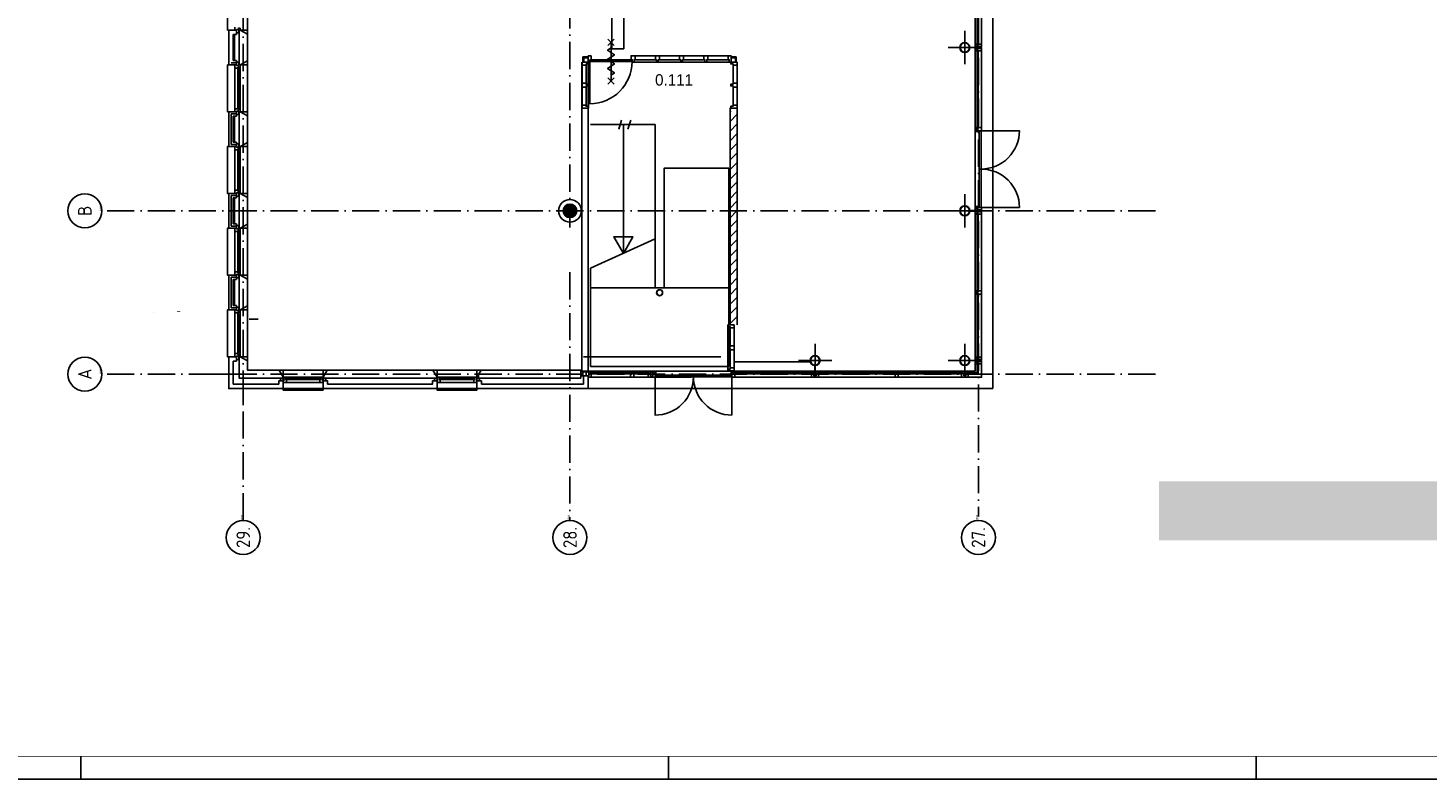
# Model space of a CAD drawing. Header units: millimetres. Extents: x -6587 to 170951, y 244 to 951952.
# Tile 2 of 102: x 12749 to 43601, y 244 to 16799. Entities that reach past the tile are written whole.
import ezdxf
from ezdxf.enums import TextEntityAlignment as Align

# ---------------------------------------------------------------- set-up
doc = ezdxf.new("R2010")
doc.units = ezdxf.units.MM
doc.header["$LTSCALE"] = 100
doc.linetypes.add('DASHDOT', pattern=[9, 6, -1.5, 0, -1.5])
doc.layers.get('0').update_dxf_attribs({"linetype": 'CONTINUOUS'})
for name, color, linetype in [('AL$7----_STRAMIEN', 1, 'DASHDOT'), ('ALN-----_BLOCKNAAM', 2, 'CONTINUOUS'), ('BOUW', 8, 'CONTINUOUS'), ('KABELGOOT', 8, 'CONTINUOUS'), ('LIJN025', 10, 'CONTINUOUS'), ('LIJN050', 90, 'CONTINUOUS'), ('TEKST25', 10, 'CONTINUOUS'), ('TEKST35', 50, 'CONTINUOUS'), ('TEKST50', 90, 'CONTINUOUS')]:
    doc.layers.add(name, color=color, linetype=linetype)
doc.styles.add('BURO-025', font='BUROFONT.shx', dxfattribs={"height": 250})
doc.styles.add('ISO', font='ISO.SHX')
doc.styles.add('ROMAND', font='romand')
doc.styles.get("Standard").update_dxf_attribs({"font": 'iso.shx'})

# ---------------------------------------------------------------- blocks, each defined once
blk = doc.blocks.new('A0-G')
at = {"layer": 'LIJN025'}
for p, q in [((205, 0), (205, 5)), ((334.5, 0), (334.5, 5)), ((464, 0), (464, 5))]:
    blk.add_line(p, q, dxfattribs=at)
blk.add_lwpolyline([(1189, 841), (1189, 0), (0, 0), (0, 841)], close=True, dxfattribs=at)
at = {"layer": 'LIJN050', "const_width": 0.2}
blk.add_lwpolyline([(1184, 836), (25, 836), (25, 5), (1184, 5)], close=True, dxfattribs=at)
at = {"layer": 'TEKST25', "style": 'ROMAND', "width": 2.899115}
blk.add_attdef('STATUS', text='', height=2.5, dxfattribs=at).set_placement((1143, 71.5), (1182, 71.5), align=Align.FIT)
at = {"layer": 'TEKST25', "style": 'ISO'}
for tag, p in [('E', (1144.25, 66)), ('NAAM-E', (1155.75, 66)), ('DATUM-E', (1174, 66)), ('D', (1144.25, 61)), ('NAAM-D', (1155.75, 61)), ('DATUM-D', (1174, 61)), ('C', (1144.25, 56)), ('NAAM-C', (1155.75, 56)), ('DATUM-C', (1174, 56)), ('B', (1144.25, 51)), ('NAAM-B', (1155.75, 51)), ('DATUM-B', (1174, 51)), ('A', (1144.25, 46)), ('NAAM-A', (1155.75, 46)), ('DATUM-A', (1174, 46))]:
    blk.add_attdef(tag, text='', height=2.5, dxfattribs=at).set_placement(p, align=Align.CENTER)
for tag, p in [('DATUM', (1021.75, 36.25)), ('SCHAAL', (1057, 36.25)), ('GETEKEND', (1087.25, 36.25)), ('GECONTOL.', (1122, 36.25)), ('FORMAAT', (1152.25, 28.25))]:
    blk.add_attdef(tag, p, '', height=2.5, dxfattribs=at)
at = {"layer": 'TEKST35', "style": 'ISO'}
for tag, p in [('PROJECT', (1023.5, 72.5)), ('PLAATS', (1023.5, 63.5)), ('INSTALLATIE-REGEL1', (1023.5, 52.5)), ('INSTALLATIE-REGEL2', (1023.5, 43.5))]:
    blk.add_attdef(tag, p, '', height=4, dxfattribs=at)
blk.add_attdef('PROJ.NR.', text='', height=4, dxfattribs=at).set_placement((1170, 23), align=Align.CENTER)
at = {"layer": 'TEKST50', "style": 'ISO'}
blk.add_attdef('FILE-NAAM', text='', height=5, dxfattribs=at).set_placement((1162.5, 7.5), align=Align.CENTER)
blk = doc.blocks.new('1010')
at = {"layer": 'AL$7----_STRAMIEN', "color": 7, "linetype": 'Continuous'}
blk.add_circle((0, 750), 750, dxfattribs=at)
at = {"layer": 'AL$7----_STRAMIEN', "color": 3, "linetype": 'Continuous'}
blk.add_attdef('STR-NAAM', text='', height=600, rotation=360, dxfattribs=at).set_placement((0, 750), align=Align.MIDDLE)
at = {"layer": 'ALN-----_BLOCKNAAM', "linetype": 'Continuous'}
blk.add_text('1010', height=100, dxfattribs=at).set_placement((0, 0))
blk = doc.blocks.new('1011')
at = {"layer": 'AL$7----_STRAMIEN', "color": 7, "linetype": 'Continuous'}
blk.add_circle((-750, 0), 750, dxfattribs=at)
at = {"layer": 'AL$7----_STRAMIEN', "color": 3, "linetype": 'Continuous'}
blk.add_attdef('STR-NAAM', text='', height=600, rotation=360, dxfattribs=at).set_placement((-750, 0), align=Align.MIDDLE)
at = {"layer": 'ALN-----_BLOCKNAAM', "linetype": 'Continuous'}
blk.add_text('1011', height=100, dxfattribs=at).set_placement((0, 0))
blk = doc.blocks.new('RCHTBUIS80X40X3')
at = {"color": 0, "linetype": 'Continuous'}
for points in [[(20, 35.2, 0.4142136), (15.2, 40), (-15.2, 40, 0.4142136), (-20, 35.2), (-20, -35.2, 0.4142136), (-15.2, -40), (15.2, -40, 0.4142136), (20, -35.2)], [(16.8, 35.2, 0.4142136), (15.2, 36.8), (-15.2, 36.8, 0.4142136), (-16.8, 35.2), (-16.8, -35.2, 0.4142136), (-15.2, -36.8), (15.2, -36.8, 0.4142136), (16.8, -35.2)]]:
    blk.add_lwpolyline(points, format="xyb", close=True, dxfattribs=at)
blk = doc.blocks.new('RONDBUIS219X8')
at = {"color": 0, "linetype": 'Continuous'}
for points in [[(109.55, 0, 1), (-109.55, 0, 1)], [(101.55, 0, 1), (-101.55, 0, 1)]]:
    blk.add_lwpolyline(points, format="xyb", close=True, dxfattribs=at)
blk = doc.blocks.new('VER90X')
at = {"linetype": 'Continuous'}
blk.add_lwpolyline([(45, 139), (-45, 139), (-45, 51), (-20, 51), (-20, 0), (20, 0), (20, 51), (45, 51)], close=True, dxfattribs=at)
at = {"layer": 'ALN-----_BLOCKNAAM', "linetype": 'Continuous'}
blk.add_text('VER90X', height=1, dxfattribs=at).set_placement((0, 0))

msp = doc.modelspace()

# ---------------------------------------------------------------- hatches: boundary and pattern name
at = {"layer": 'BOUW'}
h = msp.add_hatch(dxfattribs=at)
h.set_pattern_fill('PREFBET', color=256, style=0)
h.set_pattern_definition([(45, (40411.17, 33929.88), (-106.066, 106.066), [])])
h.paths.add_polyline_path([(28220.6, 10271.9), (28370.6, 10271.9), (28370.6, 14973.9), (28220.6, 14973.9)])
h = msp.add_hatch(dxfattribs=at)
h.set_pattern_fill('GEWPBET', color=256, scale=100, angle=90, style=0)
h.set_pattern_definition([(90, (24692.838, 12768.749), (-20, 1e-15), [])])
edge = h.paths.add_edge_path()
edge.add_arc((24692.8, 12768.7), 150, 0, 360)
h = msp.add_hatch(dxfattribs=at)
h.set_pattern_fill('AR-SAND', color=256, scale=5, style=0)
h.set_pattern_definition([(37.5, (-54191.09, -565385.7), (-8.000156, 244.70662), [0, -193.04, 0, -215.9, 0, -206.375]), (7.5, (-54191.1, -565385.7), (224.76164, 358.41255), [0, -104.14, 0, -173.99, 0, -66.675]), (327.5, (-54347.3, -565385.7), (395.496185, 0.71859), [0, -63.5, 0, -228.6, 0, -298.45]), (317.5, (-54347.3, -565385.7), (381.77823, 111.46466), [0, -31.75, 0, -149.86, 0, -171.45])])
h.paths.add_polyline_path([(48770.6, 6808.9), (48770.6, 5508.9), (54550.2, 5508.9), (54550.2, 6808.9)])
h.paths.add_polyline_path([(48770.6, 5508.9), (48770.6, 6808.9), (40984, 6808.9), (40984, 5508.9)])
h.paths.add_polyline_path([(40984, 6808.9), (37669.9, 6808.9), (37669.9, 5508.9), (40984, 5508.9)])

# ---------------------------------------------------------------- linework, layer by layer
at = {"layer": 'AL$7----_STRAMIEN', "color": 1}
for p, q in [((17492.8, 5947), (17492.8, 77761.7)), ((24692.8, 77698.2), (24692.8, 12402.1)), ((33692.8, 55747), (33692.8, 6034.1)), ((37592.8, 12768.7), (14415, 12768.7)), ((24692.8, 11415), (24692.8, 5946.1)), ((37592.8, 9168.7), (14395.7, 9168.7))]:
    msp.add_line(p, q, dxfattribs=at)
at = {"layer": 'BOUW'}
for p, q in [((34012.8, 8848.7), (34012.8, 41568.7)), ((34012.8, 8848.7), (34012.8, 30383.9)), ((17142.8, 17783.9), (17142.8, 16753.9)), ((17582.8, 17876.3), (17582.8, 16661.5)), ((17142.8, 16753.9), (17172.8, 16753.9)), ((17172.8, 15983.9), (17172.8, 16753.9)), ((17172.8, 16753.9), (17341.8, 16753.9)), ((17308.8, 16753.9), (17308.8, 16820.9)), ((17341.8, 16753.9), (17308.8, 16753.9)), ((17341.8, 16763.9), (17341.8, 16692.9)), ((17397.8, 16763.9), (17341.8, 16763.9)), ((17341.8, 16763.9), (17341.8, 16753.9)), ((17397.8, 16763.9), (17341.8, 16763.9)), ((17341.8, 16753.9), (17341.8, 16653.9)), ((17341.8, 16692.9), (17397.8, 16692.9)), ((17386.8, 16803.9), (17386.8, 16797.9)), ((17386.8, 16797.9), (17422.8, 16797.9)), ((17397.8, 16692.9), (17397.8, 16763.9)), ((17397.8, 16753.9), (17397.8, 16763.9)), ((17422.8, 16753.9), (17397.8, 16753.9)), ((17402.8, 15983.9), (17402.8, 16753.9)), ((17402.8, 16753.9), (17422.8, 16753.9)), ((17422.8, 16797.9), (17422.8, 16753.9)), ((17582.8, 16661.5), (17422.8, 16753.9)), ((17422.8, 16753.9), (17582.8, 16753.9)), ((17422.8, 16753.9), (17582.8, 16661.5)), ((17582.8, 16753.9), (17582.8, 16661.5)), ((17582.8, 16661.5), (17582.8, 16076.3)), ((17272.8, 16653.9), (17272.8, 16083.9)), ((17341.8, 16653.9), (17272.8, 16653.9)), ((17302.8, 16083.9), (17302.8, 16653.9)), ((17402.8, 16083.9), (17402.8, 16653.9)), ((17272.8, 16083.9), (17341.8, 16083.9)), ((17341.8, 16083.9), (17341.8, 15983.9)), ((17341.8, 16044.9), (17397.8, 16044.9)), ((17341.8, 15973.9), (17341.8, 16044.9)), ((17397.8, 16044.9), (17397.8, 15973.9)), ((17582.8, 16076.3), (17422.8, 15983.9)), ((17582.8, 16076.3), (17422.8, 15983.9)), ((17582.8, 15983.9), (17582.8, 16076.3)), ((17582.8, 16076.3), (17582.8, 14861.5)), ((24953.8, 9237.7), (24953.8, 16049.6)), ((25099.8, 16048.7), (24960.8, 16048.7)), ((24960.8, 16048.7), (24960.8, 15981.7)), ((24996.8, 16143.9), (24978.8, 16161.9)), ((24978.8, 16161.9), (25102.7, 16161.9)), ((24978.8, 16052.9), (24978.8, 16161.9)), ((24996.8, 16143.9), (25102.7, 16143.9)), ((24996.8, 16052.9), (24996.8, 16143.9)), ((25092.8, 16187.7), (25159.8, 16187.7)), ((25092.8, 16048.7), (25092.8, 16187.7)), ((25092.8, 9237.7), (25092.8, 16186.5)), ((25132.8, 16048.7), (25092.8, 16048.7)), ((25099.8, 16008.7), (25099.8, 16048.7)), ((25132.8, 16099.7), (26062.8, 16099.7)), ((25132.8, 16099.7), (25132.8, 16048.7)), ((25159.8, 16099.7), (25132.8, 16099.7)), ((25132.8, 16058.7), (25132.8, 16099.7)), ((26062.8, 16058.7), (25132.8, 16058.7)), ((25132.8, 15128.7), (25132.8, 16058.7)), ((25159.8, 16187.7), (25159.8, 16099.7)), ((26062.8, 16099.7), (26062.8, 16058.7)), ((28356.8, 16162.6), (28233, 16162.6)), ((28338.8, 16144.6), (28233, 16144.6)), ((28338.8, 16144.6), (28356.8, 16162.6)), ((28338.8, 16053.6), (28338.8, 16144.6)), ((28356.8, 16053.6), (28356.8, 16162.6)), ((17142.8, 15983.9), (17142.8, 14953.9)), ((17172.8, 15983.9), (17142.8, 15983.9)), ((17341.8, 15983.9), (17172.8, 15983.9)), ((17222.8, 16033.9), (17341.8, 16033.9)), ((17308.8, 15983.9), (17341.8, 15983.9)), ((17308.8, 15916.9), (17308.8, 15983.9)), ((17308.8, 15916.9), (17308.8, 15916.9)), ((17308.8, 15916.9), (17308.8, 15916.9)), ((17308.8, 15916.9), (17308.8, 15916.9)), ((17308.8, 15916.9), (17308.8, 15916.9)), ((17371.8, 15916.9), (17308.8, 15916.9)), ((17308.8, 15916.9), (17308.8, 15020.9)), ((17341.8, 15983.9), (17341.8, 15973.9)), ((17341.8, 15973.9), (17397.8, 15973.9)), ((17397.8, 15973.9), (17341.8, 15973.9)), ((17371.8, 15933.9), (17371.8, 15916.9)), ((17422.8, 15933.9), (17371.8, 15933.9)), ((17375.8, 15928.9), (17375.8, 15008.9)), ((17396.8, 15928.9), (17375.8, 15928.9)), ((17396.8, 15008.9), (17396.8, 15928.9)), ((17397.8, 15983.9), (17422.8, 15983.9)), ((17397.8, 15983.9), (17397.8, 15983.9)), ((17397.8, 15973.9), (17397.8, 15983.9)), ((17422.8, 15983.9), (17402.8, 15983.9)), ((17422.8, 15983.9), (17422.8, 15933.9)), ((17422.8, 15983.9), (17582.8, 15983.9)), ((17422.8, 15933.9), (17422.8, 15933.9)), ((17422.8, 15933.9), (17422.8, 15003.9)), ((24960.8, 15981.7), (25048.8, 15981.7)), ((24960.8, 15586.7), (24960.8, 15981.7)), ((25048.8, 16008.7), (25099.8, 16008.7)), ((25048.8, 15981.7), (25048.8, 16008.7)), ((25048.8, 15586.7), (25048.8, 15981.7)), ((25099.8, 15074.7), (25099.8, 16008.8)), ((17142.8, 14953.9), (17172.8, 14953.9)), ((17172.8, 14953.9), (17341.8, 14953.9)), ((17172.8, 14183.9), (17172.8, 14953.9)), ((17222.8, 14903.9), (17222.8, 14233.9)), ((17341.8, 14903.9), (17222.8, 14903.9)), ((17222.8, 14903.9), (17222.8, 14233.9)), ((17341.8, 14903.9), (17222.8, 14903.9)), ((17272.8, 14853.9), (17272.8, 14283.9)), ((17341.8, 14853.9), (17272.8, 14853.9)), ((17302.8, 14283.9), (17302.8, 14853.9)), ((17308.8, 15020.9), (17308.8, 14953.9)), ((17308.8, 15020.9), (17308.8, 15020.9)), ((17308.8, 15020.9), (17308.8, 15020.9)), ((17308.8, 15020.9), (17308.8, 15020.9)), ((17308.8, 15020.9), (17308.8, 15020.9)), ((17371.8, 15020.9), (17308.8, 15020.9)), ((17308.8, 14953.9), (17341.8, 14953.9)), ((17341.8, 14963.9), (17397.8, 14963.9)), ((17341.8, 14953.9), (17341.8, 14963.9)), ((17341.8, 14963.9), (17341.8, 14892.9)), ((17397.8, 14963.9), (17341.8, 14963.9)), ((17341.8, 14953.9), (17341.8, 14853.9)), ((17341.8, 14892.9), (17397.8, 14892.9)), ((17371.8, 15003.9), (17371.8, 15020.9)), ((17422.8, 15003.9), (17371.8, 15003.9)), ((17375.8, 15008.9), (17396.8, 15008.9)), ((17397.8, 14963.9), (17397.8, 14953.9)), ((17397.8, 14892.9), (17397.8, 14963.9)), ((17397.8, 14953.9), (17422.8, 14953.9)), ((17397.8, 14953.9), (17397.8, 14953.9)), ((17402.8, 14183.9), (17402.8, 14953.9)), ((17402.8, 14953.9), (17422.8, 14953.9)), ((17422.8, 14953.9), (17422.8, 15003.9)), ((17422.8, 15003.9), (17422.8, 15003.9)), ((17422.8, 14953.9), (17582.8, 14861.5)), ((17582.8, 14861.5), (17422.8, 14953.9)), ((17422.8, 14953.9), (17582.8, 14953.9)), ((17582.8, 14953.9), (17582.8, 14861.5)), ((17582.8, 14861.5), (17582.8, 14276.3)), ((28220.6, 15036.3), (28220.6, 10273.7)), ((28374.8, 15034.6), (28374.8, 10253.1)), ((17222.8, 14233.9), (17341.8, 14233.9)), ((17222.8, 14233.9), (17341.8, 14233.9)), ((17272.8, 14283.9), (17341.8, 14283.9)), ((17341.8, 14283.9), (17341.8, 14183.9)), ((17582.8, 14276.3), (17422.8, 14183.9)), ((17341.8, 14183.9), (17172.8, 14183.9)), ((17422.8, 14183.9), (17402.8, 14183.9)), ((17172.8, 12383.9), (17172.8, 13153.9)), ((17172.8, 13153.9), (17341.8, 13153.9)), ((17222.8, 13103.9), (17222.8, 12433.9)), ((17222.8, 13103.9), (17222.8, 12433.9)), ((17341.8, 13103.9), (17222.8, 13103.9)), ((17341.8, 13103.9), (17222.8, 13103.9)), ((17272.8, 13053.9), (17272.8, 12483.9)), ((17341.8, 13053.9), (17272.8, 13053.9)), ((17302.8, 12483.9), (17302.8, 13053.9)), ((17341.8, 13153.9), (17341.8, 13053.9)), ((17402.8, 12383.9), (17402.8, 13153.9)), ((17402.8, 13153.9), (17422.8, 13153.9)), ((17422.8, 13153.9), (17582.8, 13061.5)), ((17582.8, 13061.5), (17582.8, 12476.3)), ((17341.8, 12383.9), (17172.8, 12383.9)), ((17222.8, 12433.9), (17341.8, 12433.9)), ((17222.8, 12433.9), (17341.8, 12433.9)), ((17272.8, 12483.9), (17341.8, 12483.9)), ((17341.8, 12483.9), (17341.8, 12383.9)), ((17422.8, 12383.9), (17402.8, 12383.9)), ((17582.8, 12476.3), (17422.8, 12383.9)), ((17172.8, 11353.9), (17341.8, 11353.9)), ((17172.8, 10583.9), (17172.8, 11353.9)), ((17222.8, 11303.9), (17222.8, 10633.9)), ((17341.8, 11303.9), (17222.8, 11303.9)), ((17222.8, 11303.9), (17222.8, 10633.9)), ((17341.8, 11303.9), (17222.8, 11303.9)), ((17272.8, 11253.9), (17272.8, 10683.9)), ((17341.8, 11253.9), (17272.8, 11253.9)), ((17302.8, 10683.9), (17302.8, 11253.9)), ((17341.8, 11353.9), (17341.8, 11253.9)), ((17402.8, 10583.9), (17402.8, 11353.9)), ((17402.8, 11353.9), (17422.8, 11353.9)), ((17402.8, 10683.9), (17402.8, 11253.9)), ((17422.8, 11353.9), (17582.8, 11261.5)), ((17582.8, 11261.5), (17582.8, 10676.3)), ((25144.8, 11068.7), (25144.8, 9337.7)), ((28190.8, 11068.7), (25144.8, 11068.7)), ((28190.8, 9337.7), (28190.8, 11068.7)), ((15522.5, 10522), (15522.5, 10517)), ((16054.2, 10547.4), (16054.2, 10542.4)), ((16089.2, 10547.4), (16089.2, 10542.4)), ((17341.8, 10583.9), (17172.8, 10583.9)), ((17222.8, 10633.9), (17341.8, 10633.9)), ((17222.8, 10633.9), (17341.8, 10633.9)), ((17272.8, 10683.9), (17341.8, 10683.9)), ((17341.8, 10683.9), (17341.8, 10583.9)), ((17422.8, 10583.9), (17402.8, 10583.9)), ((17582.8, 10676.3), (17422.8, 10583.9)), ((22640.8, 9098.9), (22733.2, 9258.9)), ((22733.2, 9258.9), (24932.8, 9258.9)), ((24932.8, 9258.9), (24932.8, 9078.9)), ((24992.8, 9548.7), (28017.8, 9548.7)), ((25144.8, 9337.7), (28190.8, 9337.7)), ((33623.8, 9392.9), (33623.8, 9237.9)), ((22640.8, 9078.9), (22640.8, 9098.9)), ((24932.8, 9078.9), (22640.8, 9078.9)), ((22640.8, 9017.9), (22640.8, 8848.7)), ((22740.8, 9017.9), (22640.8, 9017.9)), ((22661.2, 9078.9), (22641, 9099.1)), ((22655.2, 9078.9), (22655.2, 9123.7)), ((22675.2, 9078.9), (22675.2, 9158.3)), ((22740.8, 8948.7), (22740.8, 9017.9)), ((24992.8, 8948.7), (22740.8, 8948.7)), ((25092.8, 9128.2), (24992.8, 9128.2)), ((24992.8, 9128.2), (24992.8, 8948.7)), ((25092.8, 8848.7), (25092.8, 9128.2)), ((31913.5, 9195.9), (33330.2, 9195.9)), ((31913.5, 9174.9), (31913.5, 9195.9)), ((33330.2, 9174.9), (31913.5, 9174.9)), ((31926.5, 9237.9), (33317.2, 9237.9)), ((31926.5, 9098.9), (33317.2, 9098.9)), ((33317.2, 9237.9), (33317.2, 9199.9)), ((33334.2, 9237.9), (33317.2, 9237.9)), ((33334.2, 9199.9), (33317.2, 9199.9)), ((33317.2, 9199.9), (33317.2, 9195.9)), ((33317.2, 9199.9), (33334.2, 9199.9)), ((33317.2, 9195.9), (33330.2, 9195.9)), ((33317.2, 9174.9), (33317.2, 9170.9)), ((33330.2, 9174.9), (33317.2, 9174.9)), ((33317.2, 9170.9), (33334.2, 9170.9)), ((33317.2, 9098.9), (33317.2, 9170.9)), ((33317.2, 9170.9), (33334.2, 9170.9)), ((33384.2, 9098.9), (33317.2, 9098.9)), ((33330.2, 9195.9), (33330.2, 9174.9)), ((33330.2, 9195.9), (33330.2, 9174.9)), ((33334.2, 9237.9), (33384.2, 9237.9)), ((33334.2, 9170.9), (33334.2, 9237.9)), ((33334.2, 9199.9), (33334.2, 9237.9)), ((33334.2, 9170.9), (33334.2, 9199.9)), ((33370.2, 9208.4), (33370.2, 9128.4)), ((33384.2, 9208.4), (33370.2, 9208.4)), ((33370.2, 9128.4), (33384.2, 9128.4)), ((33384.2, 9237.9), (33384.2, 9208.4)), ((33384.2, 9128.4), (33384.2, 9098.9)), ((33623.8, 9237.9), (33469, 9237.9)), ((17172.8, 8848.7), (34012.8, 8848.7)), ((22640.8, 8848.7), (25092.8, 8848.7)), ((25092.8, 8848.7), (34012.8, 8848.7))]:
    msp.add_line(p, q, dxfattribs=at)
for points in [[(33623.8, 16444.9), (33623.8, 18135.4)], [(33762.8, 18135.4), (33762.8, 16444.9)], [(33393, 16368.7), (33393, 16736.6)], [(33393, 16368.7), (33393, 16736.6)], [(25597.8, 16158.7), (25672.8, 16208.7), (25522.8, 16308.7), (25597.8, 16358.7)], [(25527.8, 16413.7), (25667.8, 16553.7)], [(25667.8, 16413.7), (25527.8, 16553.7)], [(25597.8, 15633.7), (25597.8, 16483.7)], [(33393, 16368.7), (33025.2, 16368.7)], [(33393, 16368.7), (33025.2, 16368.7)], [(33393, 16368.7), (33393, 16000.9)], [(33393, 16368.7), (33760.9, 16368.7)], [(33393, 16368.7), (33393, 16000.9)], [(33393, 16368.7), (33760.9, 16368.7)], [(25597.8, 15958.7), (25672.8, 16008.7), (25522.8, 16108.7), (25597.8, 16158.7)], [(26102.8, 16048.7), (26598.8, 16048.7)], [(26129.8, 16187.7), (26573.8, 16187.7)], [(26129.8, 16099.7), (26573.8, 16099.7)], [(26636.8, 16048.7), (27132.8, 16048.7)], [(26663.8, 16187.7), (27107.8, 16187.7)], [(26663.8, 16099.7), (27107.8, 16099.7)], [(27170.8, 16048.7), (27666.8, 16048.7)], [(27197.8, 16187.7), (27641.8, 16187.7)], [(27197.8, 16099.7), (27641.8, 16099.7)], [(27706.8, 16048.7), (28202.8, 16048.7)], [(27731.8, 16187.7), (28175.8, 16187.7)], [(27731.8, 16099.7), (28175.8, 16099.7)], [(33623.8, 14602.4), (33623.8, 16292.9)], [(33762.8, 14602.4), (33762.8, 16292.9)], [(25597.8, 15758.7), (25672.8, 15808.7), (25522.8, 15908.7), (25597.8, 15958.7)], [(28286.8, 15981.6), (28286.8, 15586.6)], [(28374.8, 15981.6), (28374.8, 15586.6)], [(24960.8, 15101.7), (24960.8, 15496.7)], [(25048.8, 15101.7), (25048.8, 15496.7)], [(25527.8, 15563.7), (25667.8, 15703.7)], [(25667.8, 15563.7), (25527.8, 15703.7)], [(28286.8, 15496.6), (28286.8, 15101.6)], [(28374.8, 15496.6), (28374.8, 15101.6)], [(17402.8, 14283.9), (17402.8, 14853.9)], [(26567.8, 12151.2), (26567.8, 14668.7), (25144.8, 14668.7)], [(25768.8, 14568.7), (25831.3, 14768.7)], [(25868.8, 14668.7), (25868.8, 11828.7)], [(25968.8, 14568.7), (26031.3, 14768.7)], [(33623.8, 12861.9), (33623.8, 14518.4)], [(17582.8, 14276.3), (17582.8, 13061.5)], [(17172.8, 14183.9), (17142.8, 14183.9), (17142.8, 13153.9), (17172.8, 13153.9)], [(17308.8, 14116.9), (17308.8, 13220.9)], [(17371.8, 14069.8), (17371.8, 13268)], [(17425.8, 14084.7), (17425.8, 13253.1)], [(17402.8, 12483.9), (17402.8, 13053.9)], [(26767.8, 13028.7), (26767.8, 13028.7)], [(33393, 12768.7), (33393, 13136.6)], [(33393, 12768.7), (33393, 13136.6)], [(33393, 12768.7), (33025.2, 12768.7)], [(33393, 12768.7), (33025.2, 12768.7)], [(33393, 12768.7), (33393, 12400.9)], [(33393, 12768.7), (33760.9, 12768.7)], [(33393, 12768.7), (33393, 12400.9)], [(33393, 12768.7), (33760.9, 12768.7)], [(33623.8, 11002.4), (33623.8, 12692.9)], [(33762.8, 11002.4), (33762.8, 12692.9)], [(17172.8, 12383.9), (17142.8, 12383.9), (17142.8, 11353.9), (17172.8, 11353.9)], [(17582.8, 12476.3), (17582.8, 11261.5)], [(17308.8, 12316.9), (17308.8, 11420.9)], [(17422.8, 12333.9), (17422.8, 11403.9)], [(26570.6, 12152.5), (25144.8, 11504.3)], [(26567.8, 12151.2), (26567.8, 11068.7)], [(25144.8, 11504.3), (25144.8, 10868.9)], [(33623.8, 9545), (33623.8, 10935.4)], [(33762.8, 10935.4), (33762.8, 9545)], [(17172.8, 10583.9), (17142.8, 10583.9), (17142.8, 9553.9), (17172.8, 9553.9)], [(17308.8, 10516.9), (17308.8, 9620.9)], [(17582.8, 10676.3), (17582.8, 9461.5)], [(17371.8, 10469.8), (17371.8, 9668)], [(17425.8, 10484.7), (17425.8, 9653.1)], [(17624.2, 10379.8), (17824.2, 10379.8)], [(28173.1, 10214.4), (28173.1, 9280.4)], [(28224.1, 10187.4), (28224.1, 9792.4)], [(28312.1, 10187.4), (28312.1, 9792.4)], [(28224.1, 9702.4), (28224.1, 9307.4)], [(28312.1, 9702.4), (28312.1, 9307.4)], [(30093, 9468.7), (30093, 9836.6)], [(33393, 9468.7), (33393, 9836.6)], [(33393, 9468.7), (33393, 9836.6)], [(28326.5, 9437.9), (30017, 9437.9)], [(30093, 9468.7), (29725.2, 9468.7)], [(30093, 9468.7), (30093, 9100.9)], [(30093, 9468.7), (30460.9, 9468.7)], [(33393, 9468.7), (33025.2, 9468.7)], [(33393, 9468.7), (33025.2, 9468.7)], [(33393, 9468.7), (33393, 9100.9)], [(33393, 9468.7), (33393, 9100.9)], [(33393, 9468.7), (33760.9, 9468.7)], [(33393, 9468.7), (33760.9, 9468.7)], [(33624, 9393.1), (33624, 9237.9), (33469, 9237.9)], [(33469, 9098.9), (33762.8, 9098.9), (33762.8, 9392.9)], [(18425.8, 9098.9), (19200.8, 9098.9)], [(18442.8, 8984.9), (19183.8, 8984.9)], [(21815.8, 9098.9), (22590.8, 9098.9)], [(21832.8, 8984.9), (22573.8, 8984.9)], [(25050.8, 9128.2), (24973.8, 9128.2)], [(25142.8, 9237.7), (26046.8, 9237.7)], [(25159.8, 9098.7), (26029.8, 9098.7)], [(26096.8, 9237.7), (26417, 9237.7)], [(26096.8, 9098.7), (26417, 9098.7)], [(27362.3, 9098.9), (26569, 9098.9)], [(26586, 9237.9), (28242.5, 9237.9)], [(28326.5, 9237.9), (30017, 9237.9)], [(28326.5, 9098.9), (30017, 9098.9)], [(30152, 9237.9), (31876.5, 9237.9)], [(30169, 9098.9), (31859.5, 9098.9)]]:
    msp.add_lwpolyline(points, dxfattribs=at)
for points in [[(33686.8, 18148.4), (33665.8, 18148.4), (33665.8, 16431.9), (33686.8, 16431.9)], [(33661.8, 16427.9), (33623.8, 16427.9), (33623.8, 16444.9), (33661.8, 16444.9)], [(33690.8, 16444.9), (33690.8, 16427.9), (33623.8, 16427.9), (33623.8, 16377.9), (33653.3, 16377.9), (33653.3, 16391.9), (33733.3, 16391.9), (33733.3, 16377.9), (33762.8, 16377.9), (33762.8, 16444.9)], [(33690.8, 16292.9), (33690.8, 16309.9), (33623.8, 16309.9), (33623.8, 16359.9), (33653.3, 16359.9), (33653.3, 16345.9), (33733.3, 16345.9), (33733.3, 16359.9), (33762.8, 16359.9), (33762.8, 16292.9)], [(33661.8, 16444.9), (33665.8, 16444.9), (33665.8, 16431.9), (33686.8, 16431.9), (33686.8, 16444.9), (33690.8, 16444.9), (33690.8, 16427.9), (33661.8, 16427.9)], [(28242.8, 16048.7), (28242.8, 16187.7), (28175.8, 16187.7), (28175.8, 16099.7), (28202.8, 16099.7), (28202.8, 16048.7)], [(28374.8, 16048.6), (28374.8, 15981.6), (28286.8, 15981.6), (28286.8, 16008.6), (28235.8, 16008.6), (28235.8, 16048.6)], [(33661.8, 16309.9), (33623.8, 16309.9), (33623.8, 16292.9), (33661.8, 16292.9)], [(33661.8, 16292.9), (33665.8, 16292.9), (33665.8, 16305.9), (33686.8, 16305.9), (33686.8, 16292.9), (33690.8, 16292.9), (33690.8, 16309.9), (33661.8, 16309.9)], [(33686.8, 14589.4), (33665.8, 14589.4), (33665.8, 16305.9), (33686.8, 16305.9)], [(24960.8, 15586.7), (24960.8, 15496.7), (25048.8, 15496.7), (25048.8, 15523.7), (25099.8, 15523.7), (25099.8, 15559.7), (25048.8, 15559.7), (25048.8, 15586.7)], [(28374.8, 15496.6), (28374.8, 15586.6), (28286.8, 15586.6), (28286.8, 15559.6), (28235.8, 15559.6), (28235.8, 15523.6), (28286.8, 15523.6), (28286.8, 15496.6)], [(24960.8, 15034.7), (24960.8, 15101.7), (25048.8, 15101.7), (25048.8, 15074.7), (25099.8, 15074.7), (25099.8, 15034.7)], [(28374.8, 15034.6), (28374.8, 15101.6), (28286.8, 15101.6), (28286.8, 15074.6), (28235.8, 15074.6), (28235.8, 15034.6)], [(33762.8, 14535.4), (33690.8, 14535.4), (33690.8, 14552.4), (33623.8, 14552.4), (33623.8, 14585.4), (33690.8, 14585.4), (33690.8, 14602.4), (33762.8, 14602.4)], [(33661.8, 14585.4), (33623.8, 14585.4), (33623.8, 14602.4), (33661.8, 14602.4)], [(33623.8, 14552.4), (33623.8, 14518.4), (33711.8, 14518.4), (33711.8, 14535.4), (33690.8, 14535.4), (33690.8, 14552.4)], [(33624, 14602.3), (33624, 14535.3), (33763, 14535.3), (33763, 14602.3)], [(33661.8, 14602.4), (33665.8, 14602.4), (33665.8, 14589.4), (33686.8, 14589.4), (33686.8, 14602.4), (33690.8, 14602.4), (33690.8, 14585.4), (33661.8, 14585.4)], [(33711.8, 14535.4), (33751.8, 14535.4), (33751.8, 13690.1), (33711.8, 13690.1)], [(17397.8, 14173.9), (17341.8, 14173.9), (17341.8, 14244.9), (17397.8, 14244.9)], [(17422.8, 14183.9), (17582.8, 14183.9), (17582.8, 14276.3)], [(17422.8, 14183.9), (17397.8, 14183.9), (17397.8, 14173.9), (17341.8, 14173.9), (17341.8, 14183.9), (17308.8, 14183.9), (17308.8, 14116.9), (17371.8, 14116.9), (17371.8, 14133.9), (17386.8, 14133.9), (17386.8, 14139.9), (17422.8, 14139.9)], [(17425.8, 14127.2), (17421.6, 14129.6), (17421.6, 14136.7), (17391.8, 14136.7), (17391.8, 14114.2), (17386.8, 14114.2), (17386.8, 14122.2), (17371.8, 14122.2), (17371.8, 14116.9), (17371.8, 14069.8), (17384.8, 14067.7), (17384.8, 14084.7), (17425.8, 14084.7)], [(17407.8, 14082.7), (17386.8, 14082.7), (17386.8, 13255.1), (17407.8, 13255.1)], [(17423.5, 14084.7), (17410, 14084.7), (17410, 14067.7), (17423.5, 14067.7)], [(28190.8, 13708.6), (28190.8, 11068.7), (26767.8, 11068.7), (26767.8, 13708.6)], [(33711.8, 12844.9), (33751.8, 12844.9), (33751.8, 13690.1), (33711.8, 13690.1)], [(17425.8, 13210.6), (17421.6, 13208.1), (17421.6, 13201.1), (17391.8, 13201.1), (17391.8, 13223.6), (17386.8, 13223.6), (17386.8, 13215.6), (17371.8, 13215.6), (17371.8, 13220.9), (17371.8, 13268), (17384.8, 13270.1), (17384.8, 13253.1), (17425.8, 13253.1)], [(17423.5, 13253.1), (17410, 13253.1), (17410, 13270.1), (17423.5, 13270.1)], [(17422.8, 13153.9), (17397.8, 13153.9), (17397.8, 13163.9), (17341.8, 13163.9), (17341.8, 13153.9), (17308.8, 13153.9), (17308.8, 13220.9), (17371.8, 13220.9), (17371.8, 13203.9), (17386.8, 13203.9), (17386.8, 13197.9), (17422.8, 13197.9)], [(17397.8, 13163.9), (17341.8, 13163.9), (17341.8, 13092.9), (17397.8, 13092.9)], [(17422.8, 13153.9), (17582.8, 13153.9), (17582.8, 13061.5)], [(33653.4, 12763.6), (33502.4, 12763.6), (33502.5, 12773.7), (33653.4, 12773.7)], [(33623.8, 12827.9), (33623.8, 12861.9), (33711.8, 12861.9), (33711.8, 12844.9), (33690.8, 12844.9), (33690.8, 12827.9)], [(33690.8, 12844.9), (33690.8, 12827.9), (33623.8, 12827.9), (33623.8, 12777.9), (33653.3, 12777.9), (33653.3, 12791.9), (33733.3, 12791.9), (33733.3, 12777.9), (33762.8, 12777.9), (33762.8, 12844.9)], [(33690.8, 12692.9), (33690.8, 12709.9), (33623.8, 12709.9), (33623.8, 12759.9), (33653.3, 12759.9), (33653.3, 12745.9), (33733.3, 12745.9), (33733.3, 12759.9), (33762.8, 12759.9), (33762.8, 12692.9)], [(33661.8, 12709.9), (33623.8, 12709.9), (33623.8, 12692.9), (33661.8, 12692.9)], [(33661.8, 12692.9), (33665.8, 12692.9), (33665.8, 12705.9), (33686.8, 12705.9), (33686.8, 12692.9), (33690.8, 12692.9), (33690.8, 12709.9), (33661.8, 12709.9)], [(33686.8, 10989.4), (33665.8, 10989.4), (33665.8, 12705.9), (33686.8, 12705.9)], [(17422.8, 12333.9), (17422.8, 12333.9), (17371.8, 12333.9), (17371.8, 12316.9), (17308.8, 12316.9), (17308.8, 12316.9), (17308.8, 12316.9), (17308.8, 12316.9), (17308.8, 12316.9), (17308.8, 12383.9), (17341.8, 12383.9), (17341.8, 12373.9), (17397.8, 12373.9), (17397.8, 12383.9), (17397.8, 12383.9), (17422.8, 12383.9)], [(17397.8, 12373.9), (17341.8, 12373.9), (17341.8, 12444.9), (17397.8, 12444.9)], [(17422.8, 12383.9), (17582.8, 12383.9), (17582.8, 12476.3)], [(17396.8, 12328.9), (17375.8, 12328.9), (17375.8, 11408.9), (17396.8, 11408.9)], [(25868.8, 11828.7), (25657.2, 12195.3), (26080.4, 12195.3)], [(17422.8, 11403.9), (17422.8, 11403.9), (17371.8, 11403.9), (17371.8, 11420.9), (17308.8, 11420.9), (17308.8, 11420.9), (17308.8, 11420.9), (17308.8, 11420.9), (17308.8, 11420.9), (17308.8, 11353.9), (17341.8, 11353.9), (17341.8, 11363.9), (17397.8, 11363.9), (17397.8, 11353.9), (17397.8, 11353.9), (17422.8, 11353.9)], [(17397.8, 11363.9), (17341.8, 11363.9), (17341.8, 11292.9), (17397.8, 11292.9)], [(17422.8, 11353.9), (17582.8, 11353.9), (17582.8, 11261.5)], [(33762.8, 10935.4), (33690.8, 10935.4), (33690.8, 10952.4), (33623.8, 10952.4), (33623.8, 10985.4), (33690.8, 10985.4), (33690.8, 11002.4), (33762.8, 11002.4)], [(33661.8, 10985.4), (33623.8, 10985.4), (33623.8, 11002.4), (33661.8, 11002.4)], [(33661.8, 10952.4), (33623.8, 10952.4), (33623.8, 10935.4), (33661.8, 10935.4)], [(33661.8, 11002.4), (33665.8, 11002.4), (33665.8, 10989.4), (33686.8, 10989.4), (33686.8, 11002.4), (33690.8, 11002.4), (33690.8, 10985.4), (33661.8, 10985.4)], [(33661.8, 10935.4), (33665.8, 10935.4), (33665.8, 10948.4), (33686.8, 10948.4), (33686.8, 10935.4), (33690.8, 10935.4), (33690.8, 10952.4), (33661.8, 10952.4)], [(33686.8, 10948.4), (33665.8, 10948.4), (33665.8, 9532), (33686.8, 9532)], [(17422.8, 10583.9), (17397.8, 10583.9), (17397.8, 10573.9), (17341.8, 10573.9), (17341.8, 10583.9), (17308.8, 10583.9), (17308.8, 10516.9), (17371.8, 10516.9), (17371.8, 10533.9), (17386.8, 10533.9), (17386.8, 10539.9), (17422.8, 10539.9)], [(17397.8, 10573.9), (17341.8, 10573.9), (17341.8, 10644.9), (17397.8, 10644.9)], [(17425.8, 10527.2), (17421.6, 10529.6), (17421.6, 10536.7), (17391.8, 10536.7), (17391.8, 10514.2), (17386.8, 10514.2), (17386.8, 10522.2), (17371.8, 10522.2), (17371.8, 10516.9), (17371.8, 10469.8), (17384.8, 10467.7), (17384.8, 10484.7), (17425.8, 10484.7)], [(17422.8, 10583.9), (17582.8, 10583.9), (17582.8, 10676.3)], [(17407.8, 10482.7), (17386.8, 10482.7), (17386.8, 9655.1), (17407.8, 9655.1)], [(17423.5, 10484.7), (17410, 10484.7), (17410, 10467.7), (17423.5, 10467.7)], [(28312.1, 10254.4), (28312.1, 10187.4), (28224.1, 10187.4), (28224.1, 10214.4), (28173.1, 10214.4), (28173.1, 10254.4)], [(17422.8, 9553.9), (17397.8, 9553.9), (17397.8, 9563.9), (17341.8, 9563.9), (17341.8, 9553.9), (17308.8, 9553.9), (17308.8, 9620.9), (17371.8, 9620.9), (17371.8, 9603.9), (17386.8, 9603.9), (17386.8, 9597.9), (17422.8, 9597.9)], [(17425.8, 9610.6), (17421.6, 9608.1), (17421.6, 9601.1), (17391.8, 9601.1), (17391.8, 9623.6), (17386.8, 9623.6), (17386.8, 9615.6), (17371.8, 9615.6), (17371.8, 9620.9), (17371.8, 9668), (17384.8, 9670.1), (17384.8, 9653.1), (17425.8, 9653.1)], [(17423.5, 9653.1), (17410, 9653.1), (17410, 9670.1), (17423.5, 9670.1)], [(28312.1, 9702.4), (28312.1, 9792.4), (28224.1, 9792.4), (28224.1, 9765.4), (28173.1, 9765.4), (28173.1, 9729.4), (28224.1, 9729.4), (28224.1, 9702.4)], [(17341.8, 9453.9), (17272.8, 9453.9), (17272.8, 8948.7), (18275.8, 8948.7), (18275.8, 9017.9), (18375.8, 9017.9), (18375.8, 8848.7), (17172.8, 8848.7), (17172.8, 9553.9), (17341.8, 9553.9)], [(17397.8, 9563.9), (17341.8, 9563.9), (17341.8, 9492.9), (17397.8, 9492.9)], [(17402.8, 9553.9), (17422.8, 9553.9), (17582.8, 9461.5), (17582.8, 9258.9), (18283.5, 9258.9), (18375.8, 9098.9), (18375.8, 9078.9), (17402.8, 9078.9)], [(17422.8, 9553.9), (17582.8, 9553.9), (17582.8, 9461.5)], [(18375.8, 9098.9), (18375.8, 9258.9), (18283.5, 9258.9)], [(19250.8, 9098.9), (19343.2, 9258.9), (18283.5, 9258.9), (18375.8, 9098.9), (18375.8, 8818.9), (19250.8, 8818.9)], [(21765.8, 9078.9), (21765.8, 9098.9), (21673.5, 9258.9), (19343.2, 9258.9), (19250.8, 9098.9), (19250.8, 9078.9)], [(19250.8, 9098.9), (19250.8, 9258.9), (19343.2, 9258.9)], [(21765.8, 9098.9), (21765.8, 9258.9), (21673.5, 9258.9)], [(22640.8, 9098.9), (22733.2, 9258.9), (21673.5, 9258.9), (21765.8, 9098.9), (21765.8, 8818.9), (22640.8, 8818.9)], [(22640.8, 9098.9), (22640.8, 9258.9), (22733.2, 9258.9)], [(28312.1, 9240.4), (28312.1, 9307.4), (28224.1, 9307.4), (28224.1, 9280.4), (28173.1, 9280.4), (28173.1, 9240.4)], [(30087.8, 9208.4), (30087.8, 9359.3), (30098, 9359.3), (30098, 9208.4)], [(33661.8, 9528), (33623.8, 9528), (33623.8, 9545), (33661.8, 9545)], [(33690.8, 9545), (33690.8, 9528), (33623.8, 9528), (33623.8, 9478), (33653.3, 9478), (33653.3, 9492), (33733.3, 9492), (33733.3, 9478), (33762.8, 9478), (33762.8, 9545)], [(33623.8, 9409.9), (33623.8, 9459.9), (33629.8, 9459.9), (33643.8, 9459.9), (33643.8, 9459.9), (33653.3, 9459.9), (33653.3, 9445.9), (33733.3, 9445.9), (33733.3, 9459.9), (33742.8, 9459.9), (33742.8, 9459.9), (33756.8, 9459.9), (33762.8, 9459.9), (33762.8, 9441), (33762.8, 9392.9), (33755.8, 9392.9), (33751.8, 9392.9), (33743.8, 9392.9), (33690.8, 9392.9), (33690.8, 9409.9)], [(33624, 9393.1), (33662, 9393.1), (33662, 9410.1), (33624, 9410.1)], [(33661.8, 9545), (33665.8, 9545), (33665.8, 9532), (33686.8, 9532), (33686.8, 9545), (33690.8, 9545), (33690.8, 9528), (33661.8, 9528)], [(33686.8, 9405.9), (33664.8, 9405.9), (33664.8, 9195.9), (33686.8, 9195.9)], [(18385.8, 9073.9), (18385.8, 9017.9), (18314.8, 9017.9), (18314.8, 9073.9)], [(18425.8, 9098.9), (18425.8, 9098.9), (18425.8, 9047.9), (18442.8, 9047.9), (18442.8, 8984.9), (18442.8, 8984.9), (18442.8, 8984.9), (18442.8, 8984.9), (18442.8, 8984.9), (18375.8, 8984.9), (18375.8, 9017.9), (18385.8, 9017.9), (18385.8, 9073.9), (18375.8, 9073.9), (18375.8, 9073.9), (18375.8, 9098.9)], [(18430.8, 9072.9), (18430.8, 9051.9), (19195.8, 9051.9), (19195.8, 9072.9)], [(19200.8, 9098.9), (19200.8, 9098.9), (19200.8, 9047.9), (19183.8, 9047.9), (19183.8, 8984.9), (19183.8, 8984.9), (19183.8, 8984.9), (19183.8, 8984.9), (19183.8, 8984.9), (19250.8, 8984.9), (19250.8, 9017.9), (19240.8, 9017.9), (19240.8, 9073.9), (19250.8, 9073.9), (19250.8, 9073.9), (19250.8, 9098.9)], [(19240.8, 9073.9), (19240.8, 9017.9), (19311.8, 9017.9), (19311.8, 9073.9)], [(21665.8, 9017.9), (21665.8, 8948.7), (19350.8, 8948.7), (19350.8, 9017.9), (19250.8, 9017.9), (19250.8, 8848.7), (21765.8, 8848.7), (21765.8, 9017.9)], [(21775.8, 9073.9), (21775.8, 9017.9), (21704.8, 9017.9), (21704.8, 9073.9)], [(21815.8, 9098.9), (21815.8, 9098.9), (21815.8, 9047.9), (21832.8, 9047.9), (21832.8, 8984.9), (21832.8, 8984.9), (21832.8, 8984.9), (21832.8, 8984.9), (21832.8, 8984.9), (21765.8, 8984.9), (21765.8, 9017.9), (21775.8, 9017.9), (21775.8, 9073.9), (21765.8, 9073.9), (21765.8, 9073.9), (21765.8, 9098.9)], [(21820.8, 9072.9), (21820.8, 9051.9), (22585.8, 9051.9), (22585.8, 9072.9)], [(22590.8, 9098.9), (22590.8, 9098.9), (22590.8, 9047.9), (22573.8, 9047.9), (22573.8, 8984.9), (22573.8, 8984.9), (22573.8, 8984.9), (22573.8, 8984.9), (22573.8, 8984.9), (22640.8, 8984.9), (22640.8, 9017.9), (22630.8, 9017.9), (22630.8, 9073.9), (22640.8, 9073.9), (22640.8, 9073.9), (22640.8, 9098.9)], [(22630.8, 9073.9), (22630.8, 9017.9), (22701.8, 9017.9), (22701.8, 9073.9)], [(25092.8, 9237.7), (24932.8, 9237.7), (24932.8, 9222.7), (25092.8, 9222.7)], [(24932.8, 9128.2), (24973.8, 9128.2), (24973.8, 9222.7), (24932.8, 9222.7)], [(25092.8, 9222.7), (25092.8, 9208.2), (25106.8, 9208.2), (25106.8, 9128.2), (25050.8, 9128.2), (25050.8, 9222.7)], [(25159.8, 9170.7), (25142.8, 9170.7), (25142.8, 9237.7), (25092.8, 9237.7), (25092.8, 9208.2), (25106.8, 9208.2), (25106.8, 9128.2), (25092.8, 9128.2), (25092.8, 9098.7), (25159.8, 9098.7)], [(25142.8, 9199.7), (25142.8, 9237.7), (25159.8, 9237.7), (25159.8, 9199.7)], [(25159.8, 9199.7), (25159.8, 9195.7), (25146.8, 9195.7), (25146.8, 9174.7), (25159.8, 9174.7), (25159.8, 9170.7), (25142.8, 9170.7), (25142.8, 9199.7)], [(25146.8, 9174.7), (25146.8, 9195.7), (26042.8, 9195.7), (26042.8, 9174.7)], [(26046.8, 9199.7), (26046.8, 9237.7), (26029.8, 9237.7), (26029.8, 9199.7)], [(26029.8, 9098.7), (26029.8, 9170.7), (26046.8, 9170.7), (26046.8, 9237.7), (26079.8, 9237.7), (26079.8, 9170.7), (26096.8, 9170.7), (26096.8, 9098.7)], [(26029.8, 9199.7), (26029.8, 9195.7), (26042.8, 9195.7), (26042.8, 9174.7), (26029.8, 9174.7), (26029.8, 9170.7), (26046.8, 9170.7), (26046.8, 9199.7)], [(26079.8, 9199.7), (26079.8, 9237.7), (26096.8, 9237.7), (26096.8, 9199.7)], [(26096.8, 9199.7), (26096.8, 9195.7), (26083.8, 9195.7), (26083.8, 9174.7), (26096.8, 9174.7), (26096.8, 9170.7), (26079.8, 9170.7), (26079.8, 9199.7)], [(26083.8, 9174.7), (26083.8, 9195.7), (26430, 9195.7), (26430, 9174.7)], [(26434, 9199.7), (26434, 9237.7), (26417, 9237.7), (26417, 9199.7)], [(26417, 9170.7), (26434, 9170.7), (26434, 9237.7), (26484, 9237.7), (26484, 9208.2), (26470, 9208.2), (26470, 9128.2), (26484, 9128.2), (26484, 9098.7), (26417, 9098.7)], [(26417, 9199.7), (26417, 9195.7), (26430, 9195.7), (26430, 9174.7), (26417, 9174.7), (26417, 9170.7), (26434, 9170.7), (26434, 9199.7)], [(26569, 9170.9), (26552, 9170.9), (26552, 9237.9), (26502, 9237.9), (26502, 9208.4), (26516, 9208.4), (26516, 9128.4), (26502, 9128.4), (26502, 9098.9), (26569, 9098.9)], [(26552, 9237.9), (26586, 9237.9), (26586, 9149.9), (26569, 9149.9), (26569, 9170.9), (26552, 9170.9)], [(26569, 9149.9), (26569, 9109.9), (27414.3, 9109.9), (27414.3, 9149.9)], [(28259.5, 9149.9), (28259.5, 9109.9), (27414.3, 9109.9), (27414.3, 9149.9)], [(28276.5, 9237.9), (28242.5, 9237.9), (28242.5, 9149.9), (28259.5, 9149.9), (28259.5, 9170.9), (28276.5, 9170.9)], [(28259.5, 9098.9), (28259.5, 9170.9), (28276.5, 9170.9), (28276.5, 9237.9), (28309.5, 9237.9), (28309.5, 9170.9), (28326.5, 9170.9), (28326.5, 9098.9)], [(28309.5, 9199.9), (28309.5, 9237.9), (28326.5, 9237.9), (28326.5, 9199.9)], [(28326.5, 9199.9), (28326.5, 9195.9), (28313.5, 9195.9), (28313.5, 9174.9), (28326.5, 9174.9), (28326.5, 9170.9), (28309.5, 9170.9), (28309.5, 9199.9)], [(28313.5, 9174.9), (28313.5, 9195.9), (30030, 9195.9), (30030, 9174.9)], [(30034, 9199.9), (30034, 9237.9), (30017, 9237.9), (30017, 9199.9)], [(30017, 9170.9), (30034, 9170.9), (30034, 9237.9), (30084, 9237.9), (30084, 9208.4), (30070, 9208.4), (30070, 9128.4), (30084, 9128.4), (30084, 9098.9), (30017, 9098.9)], [(30017, 9199.9), (30017, 9195.9), (30030, 9195.9), (30030, 9174.9), (30017, 9174.9), (30017, 9170.9), (30034, 9170.9), (30034, 9199.9)], [(30169, 9170.9), (30152, 9170.9), (30152, 9237.9), (30102, 9237.9), (30102, 9208.4), (30116, 9208.4), (30116, 9128.4), (30102, 9128.4), (30102, 9098.9), (30169, 9098.9)], [(30152, 9199.9), (30152, 9237.9), (30169, 9237.9), (30169, 9199.9)], [(30169, 9199.9), (30169, 9195.9), (30156, 9195.9), (30156, 9174.9), (30169, 9174.9), (30169, 9170.9), (30152, 9170.9), (30152, 9199.9)], [(30156, 9174.9), (30156, 9195.9), (31872.5, 9195.9), (31872.5, 9174.9)], [(31876.5, 9199.9), (31876.5, 9237.9), (31859.5, 9237.9), (31859.5, 9199.9)], [(31859.5, 9098.9), (31859.5, 9170.9), (31876.5, 9170.9), (31876.5, 9237.9), (31909.5, 9237.9), (31909.5, 9170.9), (31926.5, 9170.9), (31926.5, 9098.9)], [(31859.5, 9199.9), (31859.5, 9195.9), (31872.5, 9195.9), (31872.5, 9174.9), (31859.5, 9174.9), (31859.5, 9170.9), (31876.5, 9170.9), (31876.5, 9199.9)], [(31909.5, 9199.9), (31909.5, 9237.9), (31926.5, 9237.9), (31926.5, 9199.9)], [(31926.5, 9199.9), (31926.5, 9195.9), (31913.5, 9195.9), (31913.5, 9174.9), (31926.5, 9174.9), (31926.5, 9170.9), (31909.5, 9170.9), (31909.5, 9199.9)], [(33452, 9237.9), (33402, 9237.9), (33402, 9231.9), (33402, 9217.9), (33402, 9217.9), (33402, 9208.4), (33416, 9208.4), (33416, 9128.4), (33402, 9128.4), (33402, 9118.9), (33402, 9118.9), (33402, 9104.9), (33402, 9098.9), (33420.9, 9098.9), (33469, 9098.9), (33469, 9105.9), (33469, 9109.9), (33469, 9117.9), (33469, 9170.9), (33452, 9170.9)], [(33469, 9237.9), (33469, 9199.9), (33452, 9199.9), (33452, 9237.9)], [(33456, 9174.9), (33456, 9195.9), (33686.8, 9195.9), (33686.8, 9174.9)]]:
    msp.add_lwpolyline(points, close=True, dxfattribs=at)
for points in [[(33502.6, 16368.7, 1), (33283.5, 16368.7, 1)], [(33502.6, 16368.7, 1), (33283.5, 16368.7, 1)], [(33494.6, 16368.7, 1), (33291.5, 16368.7, 1)], [(33494.6, 16368.7, 1), (33291.5, 16368.7, 1)], [(33751.8, 13690.1, 0.4142136), (34597.1, 14535.4), (33751.8, 14535.4)], [(33751.8, 13690.1, -0.4142136), (34597.1, 12844.9), (33751.8, 12844.9)], [(33502.6, 12768.7, 1), (33283.5, 12768.7, 1)], [(33502.6, 12768.7, 1), (33283.5, 12768.7, 1)], [(33494.6, 12768.7, 1), (33291.5, 12768.7, 1)], [(33494.6, 12768.7, 1), (33291.5, 12768.7, 1)], [(30093, 9359.2, 1), (30093, 9578.3, 1)], [(30093, 9367.2, 1), (30093, 9570.3, 1)], [(33502.6, 9468.7, 1), (33283.5, 9468.7, 1)], [(33502.6, 9468.7, 1), (33283.5, 9468.7, 1)], [(33494.6, 9468.7, 1), (33291.5, 9468.7, 1)], [(33494.6, 9468.7, 1), (33291.5, 9468.7, 1)], [(27414.3, 9109.9, -0.4142136), (26569, 8264.6), (26569, 9109.9)], [(27414.3, 9109.9, 0.4142136), (28259.5, 8264.6), (28259.5, 9109.9)]]:
    msp.add_lwpolyline(points, format="xyb", close=True, dxfattribs=at)
for radius in [250, 150]:
    msp.add_circle((24692.8, 12768.7), radius, dxfattribs=at)
msp.add_arc((25124, 16067.6), 938.9, 270.53799, 359.46201, dxfattribs=at)
at = {"layer": 'KABELGOOT', "color": 8}
for p, q in [((25612, 32374.9, 3710), (25612, 16437.4, 3710)), ((25612, 16368.8, 3650), (25612, 32374.9, 3650)), ((25882, 16437.4, 3650), (25882, 32374.9, 3650)), ((25882, 16368.8, 3710), (25882, 32374.9, 3710)), ((25612, 16402.9, 3904), (25612, 16342.9, 3904)), ((25882, 16342.9, 3904), (25882, 16402.9, 3904)), ((25612, 16342.9, 3904), (25882, 16342.9, 3904)), ((17492.8, 9168.7), (16456.5, 9168.7)), ((17492.8, 9168.7), (17492.8, 8517.7))]:
    msp.add_line(p, q, dxfattribs=at)

# ---------------------------------------------------------------- block references
at = {"xscale": 100, "yscale": 100, "zscale": 100}
msp.add_blockref('A0-G', (-6587, 243.8), dxfattribs=at)
at = {"layer": 'AL$7----_STRAMIEN', "xscale": 0.5, "yscale": 0.5, "zscale": 0.5, "rotation": 90}
for name, p, values in [('1010', (14376.4, 12768.7), {'STR-NAAM': 'B'}), ('1010', (14376.4, 9168.7), {'STR-NAAM': 'A'}), ('1011', (17492.8, 5941.9), {'STR-NAAM': '29.'}), ('1011', (17492.8, 5941.9), {'STR-NAAM': '29.'}), ('1011', (24692.8, 5941.9), {'STR-NAAM': '28.'}), ('1011', (24692.8, 5941.9), {'STR-NAAM': '28.'}), ('1011', (33692.8, 5941.9), {'STR-NAAM': '27.'}), ('1011', (33692.8, 5941.9), {'STR-NAAM': '27.'})]:
    msp.add_blockref(name, p, dxfattribs=at).add_auto_attribs(values)
at = {"layer": 'BOUW'}
for name, p in [('VER90X', (26084.8, 16048.7)), ('VER90X', (26618.8, 16048.7)), ('VER90X', (27152.8, 16048.7)), ('VER90X', (27686.8, 16048.7)), ('RCHTBUIS80X40X3', (30092.8, 9168.4))]:
    msp.add_blockref(name, p, dxfattribs=at)
at = {"layer": 'BOUW', "rotation": 90.00000000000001}
msp.add_blockref('RCHTBUIS80X40X3', (33693.4, 12768.6), dxfattribs=at)
at = {"layer": 'BOUW', "xscale": 0.6, "yscale": 0.6, "zscale": 0.6}
msp.add_blockref('RONDBUIS219X8', (26667.8, 10964.2), dxfattribs=at)

# ---------------------------------------------------------------- texts
at = {"layer": 'BOUW', "style": 'BURO-025'}
msp.add_text('0.111', height=250, dxfattribs=at).set_placement((26567.8, 15530.3))

doc.saveas('drawing.dxf')
